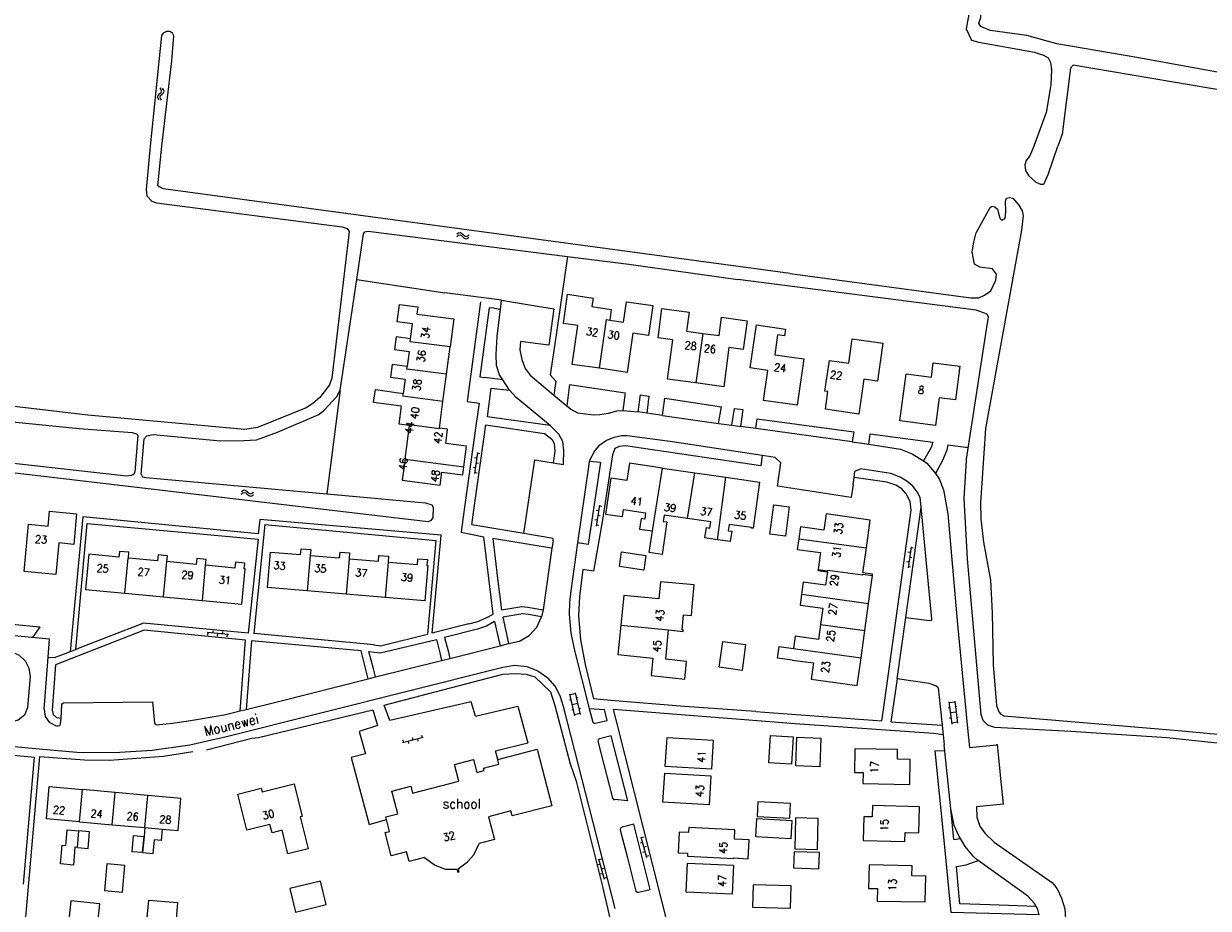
# Model space of a CAD drawing. Header units: metres. Extents: x 189705 to 199106, y 581686 to 588448.
# Tile 56 of 256: x 190473 to 190718, y 585342 to 585525. Entities that reach past the tile are written whole.
import ezdxf
from ezdxf.enums import TextEntityAlignment as Align

# ---------------------------------------------------------------- set-up
doc = ezdxf.new("R2010")
doc.units = ezdxf.units.M
doc.layers.add('B-WA-OG-GBKN-G', color=7, linetype='Continuous', lineweight=18)
doc.styles.add('Style-STANDARD', font='STANDARD.shx')

msp = doc.modelspace()

# ---------------------------------------------------------------- linework, layer by layer
at = {"layer": 'B-WA-OG-GBKN-G'}
for p, q in [((190501.123, 585510.508), (190501.407, 585510.799)), ((190501.407, 585510.799), (190501.691, 585511.092)), ((190501.734, 585511.72), (190501.491, 585512.048)), ((190501.617, 585510.465), (190501.902, 585510.766)), ((190501.691, 585511.092), (190501.821, 585511.395)), ((190501.821, 585511.395), (190501.734, 585511.72)), ((190501.902, 585510.766), (190502.188, 585511.057)), ((190502.23, 585511.684), (190501.986, 585512.013)), ((190502.188, 585511.057), (190502.318, 585511.359)), ((190502.318, 585511.359), (190502.23, 585511.684)), ((190500.991, 585510.196), (190501.123, 585510.508)), ((190501.079, 585509.88), (190500.991, 585510.196)), ((190501.323, 585509.554), (190501.079, 585509.88)), ((190501.491, 585510.164), (190501.617, 585510.465)), ((190501.577, 585509.847), (190501.491, 585510.164)), ((190501.818, 585509.519), (190501.577, 585509.847)), ((190562.89, 585481.336), (190563.219, 585481.577)), ((190562.926, 585481.831), (190563.253, 585482.074)), ((190563.219, 585481.577), (190563.536, 585481.662)), ((190563.253, 585482.074), (190563.569, 585482.161)), ((190563.536, 585481.662), (190563.837, 585481.535)), ((190563.569, 585482.161), (190563.881, 585482.029)), ((190563.837, 585481.535), (190564.137, 585481.249)), ((190563.881, 585482.029), (190564.171, 585481.745)), ((190564.137, 585481.249), (190564.428, 585480.963)), ((190564.171, 585481.745), (190564.464, 585481.46)), ((190564.464, 585481.46), (190564.766, 585481.329)), ((190564.766, 585481.329), (190565.091, 585481.415)), ((190565.091, 585481.415), (190565.42, 585481.658)), ((190564.428, 585480.963), (190564.73, 585480.832)), ((190564.73, 585480.832), (190565.055, 585480.92)), ((190565.055, 585480.92), (190565.384, 585481.163)), ((190567.012, 585435.418), (190566.516, 585435.485)), ((190567.173, 585436.607), (190566.583, 585432.247)), ((190567.641, 585436.342), (190567.146, 585436.409)), ((190566.744, 585433.436), (190566.248, 585433.503)), ((190567.105, 585432.378), (190566.61, 585432.445)), ((190567.373, 585434.36), (190566.878, 585434.427)), ((190518.298, 585428.027), (190518.619, 585428.278)), ((190518.318, 585428.523), (190518.637, 585428.776)), ((190518.619, 585428.278), (190518.933, 585428.373)), ((190518.637, 585428.776), (190518.949, 585428.874)), ((190518.933, 585428.373), (190519.237, 585428.256)), ((190518.949, 585428.874), (190519.265, 585428.752)), ((190519.237, 585428.256), (190519.547, 585427.98)), ((190519.265, 585428.752), (190519.565, 585428.477)), ((190519.547, 585427.98), (190519.846, 585427.703)), ((190519.565, 585428.477), (190519.867, 585428.201)), ((190519.846, 585427.703), (190520.152, 585427.582)), ((190519.867, 585428.201), (190520.173, 585428.081)), ((190520.152, 585427.582), (190520.475, 585427.681)), ((190520.173, 585428.081), (190520.495, 585428.177)), ((190520.475, 585427.681), (190520.796, 585427.934)), ((190520.495, 585428.177), (190520.816, 585428.43)), ((190592.434, 585425.748), (190591.712, 585421.407)), ((190592.894, 585425.469), (190592.401, 585425.551)), ((190591.909, 585422.591), (190591.416, 585422.673)), ((190592.237, 585424.564), (190591.744, 585424.646)), ((190592.566, 585423.496), (190592.073, 585423.578)), ((190592.238, 585421.523), (190591.745, 585421.605)), ((190656.694, 585415.917), (190656.198, 585415.984)), ((190656.856, 585417.106), (190656.262, 585412.746)), ((190657.324, 585416.84), (190656.829, 585416.908)), ((190656.424, 585413.935), (190655.928, 585414.003)), ((190656.784, 585412.877), (190656.289, 585412.944)), ((190657.054, 585414.859), (190656.559, 585414.926)), ((190515.622, 585398.951), (190511.241, 585399.36)), ((190511.394, 585398.843), (190511.44, 585399.341)), ((190512.436, 585399.248), (190512.482, 585399.746)), ((190513.385, 585398.657), (190513.432, 585399.155)), ((190514.427, 585399.062), (190514.474, 585399.56)), ((190515.376, 585398.471), (190515.423, 585398.969)), ((190586.206, 585386.647), (190587.25, 585382.167)), ((190587.42, 585386.724), (190586.251, 585386.452)), ((190587.374, 585386.919), (190588.418, 585382.439)), ((190587.928, 585385.865), (190587.636, 585385.797)), ((190586.49, 585385.427), (190586.198, 585385.359)), ((190586.966, 585383.384), (190586.674, 585383.316)), ((190587.896, 585384.679), (190586.728, 585384.407)), ((190588.449, 585383.627), (190588.157, 585383.559)), ((190664.871, 585383.769), (190664.573, 585383.73)), ((190664.707, 585385.011), (190665.31, 585380.45)), ((190665.923, 585384.97), (190664.733, 585384.812)), ((190665.896, 585385.168), (190666.499, 585380.607)), ((190666.345, 585384.065), (190666.047, 585384.026)), ((190588.373, 585382.634), (190587.204, 585382.362)), ((190665.146, 585381.689), (190664.848, 585381.65)), ((190666.198, 585382.888), (190665.008, 585382.73)), ((190666.473, 585380.806), (190665.283, 585380.648)), ((190666.646, 585381.787), (190666.348, 585381.748)), ((190551.627, 585376.634), (190555.897, 585377.695)), ((190551.701, 585377.168), (190551.821, 585376.682)), ((190552.792, 585376.923), (190552.912, 585376.438)), ((190553.642, 585377.65), (190553.762, 585377.165)), ((190554.733, 585377.406), (190554.853, 585376.92)), ((190555.583, 585378.132), (190555.703, 585377.647)), ((190600.985, 585357.097), (190602.111, 585352.843)), ((190601.52, 585357.031), (190601.036, 585356.904)), ((190601.292, 585355.937), (190600.809, 585355.809)), ((190601.804, 585354.003), (190601.321, 585353.875)), ((190602.031, 585355.098), (190601.548, 585354.97)), ((190592.529, 585351.417), (190592.046, 585351.287)), ((190592.218, 585352.576), (190593.357, 585348.326)), ((190592.753, 585352.512), (190592.27, 585352.383)), ((190602.543, 585353.165), (190602.06, 585353.037)), ((190593.047, 585349.485), (190592.564, 585349.356)), ((190593.271, 585350.58), (190592.788, 585350.451)), ((190593.789, 585348.649), (190593.306, 585348.519))]:
    msp.add_line(p, q, dxfattribs=at)
at = {"layer": 'B-WA-OG-GBKN-G', "flags": 128}
for points in [[(190671.296, 585524.759), (190670.907, 585525.415), (190671.275, 585526.613), (190671.291, 585527.426), (190670.93, 585527.982), (190670.317, 585528.203), (190669.379, 585528.117), (190668.854, 585527.298), (190668.279, 585524.243), (190669.37, 585521.944), (190670.874, 585521.528), (190682.404, 585519.418), (190684.289, 585518.854), (190685.21, 585518.255), (190685.729, 585517.295), (190685.899, 585515.772), (190685.78, 585512.673), (190684.802, 585506.946), (190682.235, 585500)], [(190501.886, 585500), (190503.912, 585517.663), (190504.363, 585522.799), (190504.051, 585523.405), (190503.54, 585523.755), (190502.804, 585523.748), (190502.146, 585523.41), (190501.771, 585522.872), (190499.473, 585500)], [(190904.134, 585500), (190867.182, 585506.05), (190819.846, 585514.326), (190794.71, 585518.093), (190792.474, 585518.12), (190791.055, 585517.876), (190789.815, 585517.405), (190788.758, 585516.581), (190787.466, 585513.9), (190786.374, 585509.29), (190785.611, 585507.123), (190784.703, 585506.554), (190783.74, 585506.239), (190782.319, 585506.172), (190779.469, 585506.675), (190775.774, 585507.727), (190749.914, 585510.318), (190742.614, 585511.255), (190703.548, 585518.352), (190687.058, 585521.195), (190680.815, 585522.906), (190673.261, 585523.942), (190671.296, 585524.759)], [(190788.567, 585503.928), (190787.739, 585502.979), (190786.12, 585502.429), (190780.252, 585502.416), (190748.828, 585507.436), (190718.909, 585511.963), (190690.408, 585516.736), (190689.831, 585516.146), (190688.152, 585502.512), (190687.264, 585500)], [(190499.473, 585500), (190498.592, 585491.043), (190498.771, 585489.748), (190499.813, 585488.605), (190500.753, 585488.276), (190539.159, 585483.325), (190540.2, 585482.995), (190540.633, 585482.361), (190537.004, 585452.011), (190536.548, 585450.614), (190534.519, 585447.971), (190533.097, 585446.725), (190531.752, 585445.886), (190521.622, 585441.816), (190519.058, 585441.409), (190486.546, 585444.331), (190466.022, 585446.73), (190465.54, 585447.035), (190465.335, 585447.543), (190464.315, 585452.849), (190464.035, 585453.434)], [(190631.87, 585473.687), (190502.122, 585491.198), (190501.054, 585491.806), (190501.886, 585500)], [(190682.235, 585500), (190681.474, 585498.025), (190680.714, 585497.034), (190680.435, 585496.12), (190680.563, 585494.977), (190681.199, 585493.936), (190682.7, 585492.566), (190683.614, 585492.16), (190684.325, 585492.135), (190685.263, 585494.143), (190687.264, 585500)], [(190631.87, 585473.687), (190669.261, 585468.634), (190670.886, 585468.635), (190672.028, 585469.169), (190673.399, 585470.084), (190674.387, 585472.294), (190674.513, 585473.513), (190673.725, 585474.605), (190671.083, 585474.959), (190669.965, 585475.618), (190669.506, 585478.107), (190669.834, 585480.164), (190670.365, 585482.069), (190673.205, 585487.302), (190673.637, 585487.557), (190674.195, 585487.481), (190674.755, 585486.973), (190675.264, 585485.069), (190675.646, 585484.688), (190676.356, 585485.069), (190676.508, 585486.391), (190676.429, 585488.625), (190676.633, 585489.261), (190677.19, 585489.388)], [(190677.19, 585489.388), (190677.928, 585489.21), (190679.199, 585487.763), (190679.86, 585486.647), (190680.09, 585485.682), (190679.686, 585482.609), (190672.257, 585441.615), (190671.205, 585426.224), (190671.284, 585422.796), (190671.872, 585418.072), (190673.302, 585410.2), (190673.664, 585403.445), (190673.826, 585392.78), (190674.545, 585384.272), (190675.003, 585382.977), (190675.435, 585382.496), (190676.046, 585382.14), (190712.163, 585379.091), (190753.183, 585375.284), (190788.338, 585370.763), (190796.517, 585369.854), (190796.847, 585369.55), (190796.924, 585368.788)], [(190542.195, 585472.428), (190543.605, 585481.829), (190543.858, 585482.262), (190544.57, 585482.414), (190585.79, 585477.198)], [(190585.79, 585477.198), (190584.198, 585466.211)], [(190585.79, 585477.198), (190598.469, 585475.594), (190621.051, 585472.41)], [(190538.784, 585449.523), (190542.195, 585472.428)], [(190542.195, 585472.428), (190560.404, 585469.677)], [(190672.492, 585462.084), (190672.921, 585464.598), (190672.642, 585465.233), (190670.304, 585466.069), (190621.051, 585472.41)], [(190567.905, 585468.675), (190560.404, 585469.677)], [(190592.391, 585454.037), (190586.778, 585454.85), (190587.941, 585462.881), (190584.94, 585463.315), (190585.814, 585469.351), (190591.113, 585468.584), (190590.857, 585466.816)], [(190553.327, 585460.167), (190553.735, 585463.262), (190550.567, 585463.68), (190551.035, 585467.228), (190554.807, 585466.731), (190554.612, 585465.256), (190562.263, 585464.247), (190561.5, 585458.456)], [(190567.796, 585467.777), (190565.047, 585447.204), (190567.511, 585446.851), (190566.924, 585442.651)], [(190570.57, 585466.467), (190569.576, 585466.584), (190567.684, 585452.286), (190568.644, 585452.15)], [(190571.657, 585468.174), (190567.905, 585468.675)], [(190572.139, 585468.105), (190571.657, 585468.174)], [(190571.926, 585466.308), (190572.139, 585468.105)], [(190572.139, 585468.105), (190573.407, 585467.9)], [(190573.407, 585467.9), (190577.133, 585467.3)], [(190577.133, 585467.3), (190582.986, 585466.314), (190581.926, 585458.797)], [(190590.857, 585466.816), (190594.82, 585466.211), (190594.536, 585464.024)], [(190594.536, 585464.024), (190597.397, 585463.61), (190598.006, 585467.817), (190603.471, 585467.026), (190602.575, 585460.84), (190599.325, 585461.31), (190598.151, 585453.203), (190592.391, 585454.037)], [(190570.57, 585466.467), (190571.926, 585466.308)], [(190572.39, 585451.682), (190571.721, 585452.72), (190571.085, 585454.599), (190571.032, 585456.884), (190571.257, 585460.643), (190571.926, 585466.308)], [(190584.198, 585466.211), (190583.102, 585458.649)], [(190592.391, 585454.037), (190593.828, 585464.127), (190594.536, 585464.024)], [(190612.348, 585451.009), (190606.478, 585451.791), (190607.566, 585459.958), (190604.517, 585460.364), (190605.324, 585466.423), (190610.938, 585465.676), (190610.412, 585461.726), (190613.813, 585461.273)], [(190613.813, 585461.273), (190617.145, 585460.83), (190617.647, 585464.594), (190622.939, 585463.89), (190622.15, 585457.963), (190619.198, 585458.356), (190618.118, 585450.241), (190612.348, 585451.009)], [(190332.365, 585462.288), (190332.29, 585462.003), (190332.696, 585461.419), (190391.423, 585452.952), (190431.938, 585447.494), (190459.167, 585444.16), (190484.745, 585441.588), (190495.743, 585440.732), (190496.632, 585440.453), (190496.912, 585440.174), (190496.309, 585432.555), (190495.979, 585432.047), (190495.548, 585431.843), (190494.532, 585431.741)], [(190633.294, 585446.385), (190626.364, 585447.366), (190627.246, 585453.594), (190623.602, 585454.11), (190624.862, 585463.011), (190630.882, 585462.159), (190630.686, 585460.773), (190629.27, 585460.973), (190628.681, 585456.814), (190634.661, 585455.967), (190633.294, 585446.385)], [(190668.327, 585435.212), (190672.492, 585462.084)], [(190553.327, 585460.167), (190550.326, 585460.563), (190549.978, 585457.924), (190553.026, 585457.523), (190552.618, 585454.429)], [(190561.5, 585458.456), (190553.245, 585459.545), (190553.327, 585460.167)], [(190576.033, 585459.555), (190575.959, 585457.879), (190576.341, 585455.872), (190577.054, 585453.968), (190578.096, 585452.597), (190582.93, 585448.498)], [(190579.712, 585459.082), (190576.033, 585459.555)], [(190613.813, 585461.273), (190612.348, 585451.009)], [(190639.96, 585455.652), (190643.96, 585455.085), (190644.68, 585460.164), (190651.05, 585459.222), (190649.942, 585451.4), (190647.091, 585451.804), (190646.067, 585444.576), (190639.136, 585445.558), (190639.656, 585449.231), (190639.062, 585449.315), (190639.96, 585455.652)], [(190560.756, 585452.815), (190561.5, 585458.456)], [(190581.926, 585458.797), (190579.712, 585459.082)], [(190583.102, 585458.649), (190582.236, 585452.676), (190583.393, 585451.412)], [(190552.618, 585454.429), (190549.521, 585454.837), (190549.173, 585452.197), (190552.194, 585451.798), (190551.805, 585448.847)], [(190560.756, 585452.815), (190552.547, 585453.897), (190552.618, 585454.429)], [(190661.091, 585452.237), (190661.474, 585455.171), (190666.962, 585454.455), (190666.055, 585447.505), (190662.659, 585447.948), (190661.913, 585442.231), (190654.572, 585443.189), (190655.841, 585452.922), (190661.091, 585452.237)], [(190560.012, 585447.172), (190560.756, 585452.815)], [(190572.39, 585451.682), (190568.644, 585452.15)], [(190497.605, 585432.149), (190498.208, 585439.463), (190498.74, 585440.099), (190500.087, 585440.38), (190514.005, 585439.068), (190518.856, 585439.071), (190521.447, 585439.251), (190525.813, 585440.854), (190534.369, 585444.491), (190535.46, 585445.381), (190538.1, 585448.177), (190538.784, 585449.523)], [(190538.784, 585449.523), (190535.976, 585428.047)], [(190551.424, 585446.184), (190545.679, 585446.997), (190546.062, 585449.635), (190551.805, 585448.847)], [(190573.627, 585443.381), (190569.266, 585443.982), (190569.972, 585449.899)], [(190569.972, 585449.899), (190573.803, 585449.488)], [(190573.803, 585449.488), (190572.39, 585451.682)], [(190582.201, 585442.2), (190575.155, 585448.024), (190573.803, 585449.488)], [(190583.393, 585451.412), (190582.93, 585448.498)], [(190586.174, 585450.719), (190585.623, 585446.277)], [(190586.174, 585450.719), (190597.702, 585448.937)], [(190560.012, 585447.172), (190551.727, 585448.264), (190551.805, 585448.847)], [(190559.287, 585441.672), (190560.012, 585447.172)], [(190582.93, 585448.498), (190585.623, 585446.277)], [(190597.702, 585448.937), (190597.233, 585445.332)], [(190600.431, 585445.017), (190600.875, 585448.526)], [(190600.875, 585448.526), (190602.645, 585448.278)], [(190602.645, 585448.278), (190602.227, 585444.758)], [(190605.433, 585444.296), (190605.894, 585447.854)], [(190605.894, 585447.854), (190617.638, 585446.086)], [(190550.936, 585442.483), (190551.424, 585446.184)], [(190585.623, 585446.277), (190586.459, 585445.594), (190587.857, 585444.833), (190591.159, 585444.429)], [(190591.159, 585444.429), (190592.479, 585444.455), (190594.257, 585444.761)], [(190594.257, 585444.761), (190596.009, 585445.219), (190597.233, 585445.332)], [(190597.233, 585445.332), (190600.431, 585445.017)], [(190602.227, 585444.758), (190600.431, 585445.017)], [(190605.433, 585444.296), (190602.227, 585444.758)], [(190617.034, 585442.646), (190617.638, 585446.086)], [(190619.796, 585442.253), (190620.371, 585445.752)], [(190620.371, 585445.752), (190622.071, 585445.487)], [(190622.071, 585445.487), (190621.597, 585441.997)], [(190553.093, 585442.198), (190550.936, 585442.483)], [(190552.181, 585435.277), (190553.093, 585442.198)], [(190559.287, 585441.672), (190559.268, 585441.53), (190553.111, 585442.34), (190553.093, 585442.198)], [(190566.924, 585442.651), (190564.223, 585423.332)], [(190568.426, 585438.888), (190568.912, 585442.357)], [(190568.912, 585442.357), (190581.029, 585440.536), (190582.554, 585439.369), (190583.062, 585438.506), (190583.14, 585436.931), (190582.825, 585434.492)], [(190582.201, 585442.2), (190573.627, 585443.381)], [(190584.84, 585438.889), (190584, 585440.437), (190582.201, 585442.2)], [(190605.433, 585444.296), (190617.034, 585442.646)], [(190617.034, 585442.646), (190619.796, 585442.253)], [(190619.796, 585442.253), (190621.597, 585441.997)], [(190624.738, 585441.562), (190625.051, 585443.594)], [(190625.051, 585443.594), (190645.039, 585440.932)], [(190564.332, 585433.675), (190564.89, 585437.911), (190560.604, 585438.476), (190560.996, 585441.447), (190559.287, 585441.672)], [(190626.081, 585435.992), (190607.494, 585438.802), (190598.147, 585440.066), (190597.004, 585440.039), (190595.379, 585439.734), (190593.83, 585439.123), (190592.282, 585438.03), (190591.47, 585437.039), (190590.304, 585434.847)], [(190624.738, 585441.562), (190621.597, 585441.997)], [(190644.695, 585438.796), (190624.738, 585441.562)], [(190645.039, 585440.932), (190644.695, 585438.796)], [(190648.107, 585438.331), (190648.413, 585440.515)], [(190648.413, 585440.515), (190661.36, 585438.73)], [(190494.532, 585431.741), (190439.82, 585437.874), (190438.626, 585437.416), (190436.714, 585418.973)], [(190566.305, 585423.758), (190568.426, 585438.888)], [(190584.972, 585434.165), (190585.045, 585437.136), (190584.84, 585438.889)], [(190626.081, 585435.992), (190625.811, 585433.888), (190597.768, 585438.008), (190596.473, 585437.855), (190595.558, 585437.423), (190595.078, 585436.153), (190593.007, 585422.691), (190591.163, 585412.075), (190588.954, 585412.403), (190588.247, 585406.816), (190588.062, 585402.889)], [(190644.695, 585438.796), (190648.107, 585438.331)], [(190648.107, 585438.331), (190654.685, 585437.286), (190657.074, 585436.347), (190659.418, 585434.925)], [(190661.36, 585438.73), (190661.008, 585437.671), (190659.418, 585434.925)], [(190664.452, 585438.204), (190664.26, 585437.139), (190663.359, 585434.993)], [(190664.452, 585438.204), (190668.709, 585437.678)], [(190535.976, 585428.047), (190556.406, 585426.196), (190557.752, 585425.791), (190558.007, 585425.334), (190557.908, 585423.2), (190557.527, 585422.565), (190556.993, 585422.286), (190446.908, 585435.264), (190441.193, 585435.818), (190440.432, 585435.082), (190436.531, 585397.01), (190436.152, 585394.547), (190436.457, 585394.115)], [(190552.181, 585435.277), (190551.602, 585430.886), (190559.456, 585429.851), (190559.816, 585432.583), (190564.113, 585432.017), (190564.332, 585433.675)], [(190552.181, 585435.277), (190564.332, 585433.675)], [(190576.756, 585419.836), (190579.002, 585435.075), (190582.825, 585434.492)], [(190590.304, 585434.847), (190592.59, 585434.627), (190590.041, 585417.559), (190587.87, 585417.919)], [(190590.304, 585434.847), (190590.137, 585433.682)], [(190628.73, 585435.592), (190626.081, 585435.992)], [(190644.511, 585427.281), (190629.244, 585429.674), (190629.899, 585434.45), (190628.73, 585435.592)], [(190659.418, 585434.925), (190660.148, 585434.444), (190661.896, 585432.243)], [(190663.359, 585434.993), (190661.896, 585432.243)], [(190753.287, 585372.948), (190709.803, 585377.566), (190689.89, 585378.874), (190674.168, 585379.726), (190672.77, 585380.233), (190671.78, 585381.147), (190671.346, 585382.391), (190668.523, 585414.591), (190667.851, 585427.111), (190668.314, 585434.992)], [(190668.314, 585434.992), (190668.327, 585435.212)], [(190582.825, 585434.492), (190584.972, 585434.165)], [(190590.137, 585433.682), (190587.87, 585417.919)], [(190605.448, 585433.394), (190598.588, 585434.385), (190598.059, 585430.824), (190594.725, 585431.32), (190593.62, 585423.881), (190597.181, 585423.352), (190597.4, 585424.826), (190601.95, 585424.15), (190601.757, 585422.854), (190601.035, 585422.962), (190600.714, 585420.795), (190603.382, 585420.398)], [(190603.382, 585420.398), (190605.448, 585433.394)], [(190605.448, 585433.394), (190612.167, 585432.423)], [(190610.613, 585422.975), (190612.167, 585432.423)], [(190612.167, 585432.423), (190618.542, 585431.501)], [(190645.068, 585431.427), (190645.216, 585432.784), (190646.434, 585433.242)], [(190658.928, 585425.305), (190658.732, 585427.307), (190658.147, 585428.475), (190657.257, 585429.643), (190656.012, 585430.658), (190654.589, 585431.545), (190652.657, 585432.306), (190646.434, 585433.242)], [(190661.896, 585432.243), (190662.69, 585431.17), (190663.607, 585428.886), (190664.45, 585423.908), (190666.452, 585401.029), (190668.543, 585379.575)], [(190497.605, 585432.149), (190497.834, 585431.616), (190498.545, 585431.438), (190535.976, 585428.047)], [(190616.836, 585418.571), (190618.542, 585431.501)], [(190618.542, 585431.501), (190625.54, 585430.49), (190624.18, 585420.95), (190623.86, 585421), (190623.87, 585421.09), (190619.22, 585421.75), (190619.04, 585420.45), (190619.76, 585420.35), (190619.46, 585418.2), (190616.836, 585418.571)], [(190644.886, 585430.009), (190644.511, 585427.281)], [(190644.886, 585430.009), (190645.068, 585431.427)], [(190656.909, 585424.669), (190656.651, 585426.519), (190655.887, 585428.093), (190654.946, 585429.108), (190653.702, 585429.869), (190651.872, 585430.478), (190645.068, 585431.427)], [(190631.668, 585425.391), (190630.863, 585419.279), (190627.67, 585419.699), (190628.475, 585425.811), (190631.668, 585425.391)], [(190655.809, 585402.468), (190658.928, 585425.305)], [(190661.194, 585402.117), (190658.928, 585425.305)], [(190484.235, 585423.964), (190483.642, 585417.62), (190480.555, 585417.909), (190479.942, 585411.358), (190473.371, 585411.973), (190474.288, 585421.78), (190478.32, 585421.403), (190478.609, 585424.49), (190484.235, 585423.964)], [(190557.81, 585399.255), (190559.663, 585419.544), (190522.148, 585422.795), (190521.821, 585419.772), (190485.498, 585423.303), (190482.921, 585395.464)], [(190564.223, 585423.332), (190563.776, 585420.131), (190568.452, 585419.145)], [(190576.756, 585419.836), (190566.01, 585421.657), (190566.305, 585423.758)], [(190610.613, 585422.975), (190605.79, 585423.65), (190605.61, 585422.36), (190606.359, 585422.254)], [(190616.836, 585418.571), (190614.23, 585418.94), (190614.53, 585421.1), (190615.25, 585421), (190615.43, 585422.3), (190610.613, 585422.975)], [(190647.633, 585416.871), (190648.428, 585422.657), (190639.31, 585423.91), (190638.848, 585420.545), (190633.971, 585421.215), (190633.638, 585418.792)], [(190651.439, 585385.387), (190656.909, 585424.669)], [(190484.046, 585395.891), (190486.44, 585421.907), (190521.771, 585418.68), (190519.732, 585399.274)], [(190523.165, 585421.729), (190520.896, 585399.164)], [(190523.165, 585421.729), (190558.521, 585418.402), (190556.854, 585399.017)], [(190606.359, 585422.254), (190605.359, 585415.525), (190602.718, 585415.918), (190603.382, 585420.398)], [(190570.391, 585403.2), (190568.452, 585419.145)], [(190579.955, 585417.271), (190570.309, 585418.83), (190571.325, 585410.583)], [(190582.852, 585418.824), (190576.756, 585419.836)], [(190582.791, 585418.286), (190582.581, 585416.847)], [(190582.791, 585418.286), (190582.852, 585418.824)], [(190587.87, 585417.919), (190586.448, 585408.028)], [(190633.638, 585418.792), (190633.333, 585416.575), (190638.109, 585415.919), (190637.629, 585412.423)], [(190633.638, 585418.792), (190647.633, 585416.871)], [(190494.94, 585414.79), (190495.05, 585415.99), (190493.07, 585416.17), (190492.95, 585414.97), (190486.74, 585415.56), (190486.05, 585408.26), (190494.209, 585407.499)], [(190502.93, 585414.05), (190503.05, 585415.24), (190501.08, 585415.43), (190500.96, 585414.22), (190494.94, 585414.79)], [(190531.938, 585407.997), (190523.75, 585408.69), (190524.37, 585416.01), (190530.58, 585415.49), (190530.69, 585416.69), (190532.67, 585416.52), (190532.57, 585415.32)], [(190532.57, 585415.32), (190531.938, 585407.997)], [(190532.57, 585415.32), (190538.64, 585414.81), (190538.74, 585416), (190540.71, 585415.84), (190540.618, 585414.639)], [(190540.618, 585414.639), (190546.68, 585414.13), (190546.78, 585415.32), (190548.77, 585415.16), (190548.67, 585413.96)], [(190582.581, 585416.847), (190579.955, 585417.271)], [(190582.581, 585416.847), (190580.722, 585404.093)], [(190596.965, 585416.047), (190602, 585415.299), (190601.552, 585412.282), (190596.517, 585413.03), (190596.965, 585416.047)], [(190648.876, 585411.157), (190648.913, 585411.43), (190646.922, 585411.703), (190647.633, 585416.871)], [(190494.209, 585407.499), (190494.891, 585414.795)], [(190494.94, 585414.79), (190494.891, 585414.795)], [(190502.228, 585406.75), (190502.911, 585414.052)], [(190502.911, 585414.052), (190502.93, 585414.05)], [(190510.93, 585413.29), (190511.05, 585414.49), (190509.07, 585414.67), (190508.96, 585413.48), (190502.93, 585414.05)], [(190510.248, 585406.002), (190518.41, 585405.24), (190519.09, 585412.52), (190518.93, 585412.54), (190519.05, 585413.73), (190517.07, 585413.92), (190516.96, 585412.72), (190510.93, 585413.29)], [(190510.248, 585406.002), (190510.93, 585413.29)], [(190540.618, 585414.639), (190539.999, 585407.315)], [(190548.679, 585413.959), (190554.73, 585413.44), (190554.83, 585414.64), (190556.82, 585414.47), (190556.72, 585413.27), (190556.87, 585413.26), (190556.25, 585405.94), (190548.06, 585406.633)], [(190548.679, 585413.959), (190548.06, 585406.633)], [(190548.67, 585413.96), (190548.679, 585413.959)], [(190571.325, 585410.583), (190572.134, 585404.065)], [(190637.629, 585412.423), (190637.597, 585412.189), (190639.567, 585411.919), (190639.19, 585409.171), (190634.578, 585409.805), (190634.234, 585407.3)], [(190637.629, 585412.423), (190639.599, 585412.153), (190639.617, 585412.283), (190646.868, 585411.29), (190646.887, 585411.429), (190648.876, 585411.157)], [(190648.085, 585405.399), (190648.876, 585411.157)], [(190539.999, 585407.315), (190531.938, 585407.997)], [(190586.448, 585408.028), (190586.186, 585405.606), (190586.127, 585403.17)], [(190606.71, 585399.903), (190609.686, 585399.612), (190609.716, 585399.921), (190609.487, 585399.943), (190609.79, 585403.049), (190611.413, 585402.89), (190611.66, 585405.52), (190612.021, 585409.211), (190605.033, 585409.894), (190604.683, 585406.314), (190597.44, 585407.05), (190596.815, 585400.925)], [(190494.209, 585407.499), (190502.228, 585406.75)], [(190502.228, 585406.75), (190510.248, 585406.002)], [(190548.06, 585406.633), (190539.999, 585407.315)], [(190634.234, 585407.3), (190633.927, 585405.063), (190638.603, 585404.42), (190638.137, 585401.029)], [(190634.234, 585407.3), (190648.085, 585405.399)], [(190647.312, 585399.771), (190648.085, 585405.399)], [(190568.994, 585402.418), (190570.391, 585403.2)], [(190572.134, 585404.065), (190575.074, 585404.58)], [(190575.335, 585403.059), (190572.383, 585402.552), (190573.606, 585397.082)], [(190575.074, 585404.58), (190576.315, 585404.77), (190577.563, 585404.641)], [(190577.709, 585403.072), (190576.521, 585403.226), (190575.335, 585403.059)], [(190577.563, 585404.641), (190580.722, 585404.093)], [(190580.399, 585402.616), (190577.709, 585403.072)], [(190580.722, 585404.093), (190580.399, 585402.616)], [(190586.127, 585403.17), (190586.46, 585399.234), (190587.319, 585395.379)], [(190588.062, 585402.889), (190588.484, 585397.876), (190589.429, 585392.747), (190591.183, 585385.654)], [(190466.47, 585401.53), (190476.605, 585400.542), (190475.114, 585398.335)], [(190519.732, 585399.274), (190498.065, 585401.319), (190484.868, 585396.204)], [(190565.395, 585401.201), (190558.579, 585399.452)], [(190565.395, 585401.201), (190567.24, 585401.676), (190568.994, 585402.418)], [(190570.696, 585401.636), (190568.998, 585400.694), (190567.163, 585400.061)], [(190570.696, 585401.636), (190571.451, 585398.317)], [(190573.606, 585397.082), (190575.873, 585397.598), (190577.878, 585398.774), (190579.435, 585400.5), (190580.399, 585402.616)], [(190596.815, 585400.925), (190596.19, 585394.8), (190603.44, 585394.06), (190603.09, 585390.47), (190610.06, 585389.76), (190610.429, 585393.417), (190606.119, 585393.852), (190606.71, 585399.903)], [(190596.815, 585400.925), (190606.713, 585399.931)], [(190638.137, 585401.029), (190637.714, 585397.949), (190632.885, 585398.613), (190632.535, 585396.065)], [(190638.137, 585401.029), (190647.312, 585399.771)], [(190653.967, 585389.82), (190655.809, 585402.468)], [(190655.809, 585402.468), (190660.66, 585401.837), (190661.067, 585401.913), (190661.194, 585402.117)], [(190478.614, 585398.011), (190466.165, 585399.162)], [(190478.323, 585394.281), (190478.614, 585398.011)], [(190518.079, 585383.156), (190519.176, 585397.809), (190498.195, 585399.844), (190479.886, 585392.676), (190479.142, 585383.337)], [(190545.78, 585396.816), (190520.896, 585399.164)], [(190545.78, 585396.816), (190547.107, 585396.65), (190556.854, 585399.017)], [(190558.579, 585399.452), (190557.81, 585399.255)], [(190567.163, 585400.061), (190560.348, 585398.317), (190561.113, 585395.571)], [(190571.451, 585398.317), (190571.832, 585396.637)], [(190606.713, 585399.931), (190606.71, 585399.903)], [(190646.539, 585394.143), (190647.312, 585399.771)], [(190469.055, 585395.457), (190470.761, 585395.349), (190472.33, 585394.673), (190473.582, 585393.509), (190474.369, 585391.992), (190474.601, 585390.299)], [(190482.056, 585395.135), (190482.921, 585395.464)], [(190482.921, 585395.464), (190484.046, 585395.891)], [(190484.868, 585396.204), (190484.046, 585395.891)], [(190544.164, 585391.428), (190543.105, 585395.579), (190520.386, 585397.674), (190519.317, 585383.466)], [(190547.038, 585395.16), (190558.675, 585397.9), (190559.356, 585395.192)], [(190561.113, 585395.571), (190561.459, 585394.035)], [(190561.459, 585394.035), (190571.832, 585396.637)], [(190571.832, 585396.637), (190573.606, 585397.082)], [(190617.9, 585397.525), (190622.626, 585396.878), (190621.896, 585391.552), (190617.182, 585392.192), (190617.9, 585397.525)], [(190632.277, 585393.688), (190629.248, 585394.104), (190629.573, 585396.471), (190632.535, 585396.065)], [(190632.535, 585396.065), (190646.539, 585394.143)], [(190477.484, 585383.503), (190478.323, 585394.281)], [(190478.323, 585394.281), (190479.689, 585394.235), (190482.056, 585395.135)], [(190545.626, 585391.885), (190544.706, 585395.431), (190547.038, 585395.16)], [(190546.069, 585390.176), (190559.755, 585393.608)], [(190559.356, 585395.192), (190559.755, 585393.608)], [(190559.755, 585393.608), (190561.459, 585394.035)], [(190587.319, 585395.379), (190590.291, 585383.647)], [(190632.277, 585393.688), (190636.683, 585393.084), (190636.218, 585389.695), (190645.749, 585388.386), (190646.539, 585394.143)], [(190515.271, 585377.848), (190572.391, 585392.194)], [(190544.579, 585389.802), (190544.164, 585391.428)], [(190546.069, 585390.176), (190545.626, 585391.885)], [(190547.886, 585384.338), (190572.414, 585390.729), (190575.081, 585390.883), (190577.214, 585390.732), (190579.043, 585390.226), (190582.246, 585387.079), (190583.163, 585384.286), (190586.349, 585372.226), (190587.597, 585368.594), (190593.052, 585346.859), (190596.489, 585331.924)], [(190572.391, 585392.194), (190574.857, 585392.603), (190577.344, 585392.357), (190579.681, 585391.472), (190581.708, 585390.01)], [(190474.601, 585390.299), (190474.042, 585383.847)], [(190525.994, 585385.141), (190544.579, 585389.802)], [(190544.579, 585389.802), (190546.069, 585390.176)], [(190584.932, 585384.085), (190584.305, 585386.282), (190583.212, 585388.29), (190581.708, 585390.01)], [(190653.967, 585389.82), (190652.705, 585380.905)], [(190662.451, 585387.947), (190662.019, 585388.328), (190660.647, 585388.835), (190653.967, 585389.82)], [(190594.756, 585385.344), (190591.183, 585385.654)], [(190662.451, 585387.947), (190663.29, 585380.181)], [(190390.927, 585383.417), (190476.45, 585375.332)], [(190474.042, 585383.847), (190473.418, 585382.313), (190472.17, 585381.224), (190470.565, 585380.813)], [(190477.484, 585383.503), (190477.695, 585382.033), (190478.551, 585380.819), (190479.865, 585380.127)], [(190479.142, 585383.337), (190479.381, 585382.426), (190480.076, 585381.789), (190481.005, 585381.63)], [(190481.005, 585381.63), (190481.19, 585384.507)], [(190481.19, 585384.507), (190481.299, 585384.718), (190481.518, 585384.811)], [(190481.518, 585384.811), (190499.901, 585385.013), (190500.348, 585380.649)], [(190511.118, 585375.119), (190520.513, 585377.538), (190521.834, 585377.666), (190545.499, 585383.372)], [(190518.079, 585383.156), (190519.317, 585383.466)], [(190519.317, 585383.466), (190525.994, 585385.141)], [(190545.499, 585383.372), (190546.492, 585380.172), (190542.659, 585378.925), (190543.984, 585374.279), (190541.039, 585373.49), (190544.733, 585359.651), (190548.366, 585360.676)], [(190566.73, 585382.053), (190565.841, 585385.036), (190549.032, 585381.164), (190547.886, 585384.338)], [(190566.73, 585382.053), (190575.487, 585384.151)], [(190575.487, 585384.151), (190577.552, 585376.556)], [(190595.648, 585342.258), (190584.932, 585384.085)], [(190590.291, 585383.647), (190593.41, 585383.42)], [(190590.291, 585383.647), (190590.998, 585380.863)], [(190593.991, 585381.191), (190593.41, 585383.42)], [(190624.734, 585383.012), (190609.983, 585384.051), (190594.756, 585385.344)], [(190632.867, 585380.463), (190595.337, 585383.44)], [(190595.875, 585381.318), (190595.337, 585383.44)], [(190650.851, 585381.133), (190651.158, 585383.353)], [(190651.158, 585383.353), (190651.439, 585385.387)], [(190480.931, 585380.471), (190481.005, 585381.63)], [(190500.779, 585380.282), (190504.084, 585380.659), (190507.383, 585381.09)], [(190507.383, 585381.09), (190514.755, 585382.322), (190518.079, 585383.156)], [(190590.998, 585380.863), (190591.211, 585380.623), (190591.531, 585380.606)], [(190591.531, 585380.606), (190593.991, 585381.191)], [(190609.123, 585328.811), (190595.875, 585381.318)], [(190624.734, 585383.012), (190650.851, 585381.133)], [(190652.705, 585380.905), (190663.29, 585380.181)], [(190479.865, 585380.127), (190480.133, 585380.097), (190480.404, 585380.074)], [(190480.548, 585380.067), (190480.809, 585380.2), (190480.931, 585380.471)], [(190500.348, 585380.649), (190500.508, 585380.4), (190500.779, 585380.282)], [(190663.501, 585378.228), (190661.495, 585378.498), (190632.867, 585380.463)], [(190663.29, 585380.181), (190663.501, 585378.228)], [(190668.543, 585379.575), (190668.965, 585375.558)], [(190449.426, 585376.042), (190475.486, 585373.572)], [(190476.45, 585375.332), (190484.246, 585374.639), (190492.072, 585374.546), (190499.882, 585375.052), (190507.63, 585376.155), (190515.271, 585377.848)], [(190571.366, 585373.129), (190570.904, 585374.871), (190577.552, 585376.556)], [(190592.394, 585377.389), (190592.133, 585377.21), (190592.066, 585376.901)], [(190592.066, 585376.901), (190595.084, 585365.1)], [(190594.855, 585378.007), (190592.394, 585377.389)], [(190598.283, 585364.543), (190594.855, 585378.007)], [(190606.379, 585377.68), (190615.915, 585377.105), (190615.55, 585371.107), (190606.005, 585371.692), (190606.379, 585377.68)], [(190632.481, 585377.818), (190632.146, 585372.151), (190627.427, 585372.431), (190627.762, 585378.098), (190632.481, 585377.818)], [(190638.213, 585377.517), (190637.973, 585371.611), (190632.997, 585371.813), (190633.237, 585377.719), (190638.213, 585377.517)], [(190663.501, 585378.228), (190663.725, 585376.159)], [(190665.115, 585362.908), (190663.725, 585376.159)], [(190668.965, 585375.558), (190674.577, 585376.128)], [(190674.754, 585376.143), (190674.577, 585376.128)], [(190675.292, 585370.672), (190674.754, 585376.143)], [(190426.573, 585343.698), (190460.228, 585340.597), (190473.589, 585338.879), (190476.604, 585373.699)], [(190473.242, 585347.309), (190475.486, 585373.572)], [(190476.604, 585373.699), (190485.875, 585373.045), (190491.005, 585372.947), (190502.179, 585373.767), (190508.299, 585374.762)], [(190571.366, 585373.129), (190579.503, 585375.234), (190582.525, 585363.553), (190574.333, 585361.434), (190574.066, 585362.467), (190569.461, 585361.276), (190570.685, 585356.544), (190567.51, 585355.723)], [(190645.158, 585370.441), (190646.935, 585370.404), (190646.888, 585368.129), (190656.597, 585367.928), (190656.705, 585373.12), (190654.037, 585373.175), (190654.078, 585375.162), (190645.259, 585375.344), (190645.158, 585370.441)], [(190663.697, 585356.415), (190661.853, 585374.918), (190663.846, 585375.002)], [(190553.743, 585366.168), (190563.274, 585368.631), (190562.383, 585372.078), (190566.313, 585373.094), (190567.011, 585370.396), (190568.565, 585370.798), (190568.423, 585371.348), (190571.613, 585372.173), (190571.366, 585373.129)], [(190605.916, 585370.274), (190615.465, 585369.709), (190615.101, 585363.73), (190605.543, 585364.306), (190605.916, 585370.274)], [(190675.368, 585369.901), (190675.292, 585370.672)], [(190675.96, 585363.881), (190675.368, 585369.901)], [(190484.857, 585360.214), (190477.979, 585360.829), (190478.574, 585367.488), (190485.452, 585366.873)], [(190484.857, 585360.214), (190485.452, 585366.873)], [(190492.2, 585366.271), (190485.452, 585366.873)], [(190491.605, 585359.612), (190492.2, 585366.271)], [(190498.949, 585365.668), (190492.2, 585366.271)], [(190517.579, 585365.945), (190522.441, 585367.158), (190522.627, 585366.411), (190529.244, 585368.062), (190530.919, 585361.348), (190530.482, 585361.239), (190532.135, 585354.612), (190527.963, 585353.571), (190526.743, 585358.461), (190524.657, 585357.941), (190524.221, 585359.687), (190519.438, 585358.494), (190517.579, 585365.945)], [(190548.366, 585360.676), (190548.226, 585361.219), (190550.685, 585361.855), (190549.472, 585366.551), (190553.383, 585367.562), (190553.743, 585366.168)], [(190498.354, 585359.009), (190498.949, 585365.668)], [(190505.827, 585365.053), (190498.949, 585365.668)], [(190505.232, 585358.394), (190505.827, 585365.053)], [(190595.084, 585365.1), (190595.28, 585364.864), (190595.584, 585364.823)], [(190598.283, 585364.543), (190595.584, 585364.823)], [(190625.168, 585364.364), (190625.014, 585361.325), (190631.796, 585360.981), (190631.95, 585364.02), (190625.168, 585364.364)], [(190675.96, 585363.881), (190670.398, 585363.318)], [(190648.855, 585361.22), (190647.064, 585361.269), (190646.931, 585356.362), (190655.585, 585356.127), (190655.636, 585357.99), (190658.454, 585357.913), (190658.6, 585363.301), (190648.919, 585363.563), (190648.855, 585361.22)], [(190665.709, 585356.579), (190665.115, 585362.908)], [(190667.08, 585356.762), (190666.823, 585357.195), (190665.78, 585359.429), (190665.115, 585362.908)], [(190670.398, 585363.318), (190670.502, 585361.159), (190671.062, 585359.332), (190672.13, 585357.884), (190674.088, 585355.981), (190686.109, 585347.583), (190687.126, 585346.34)], [(190484.857, 585360.214), (190491.605, 585359.612)], [(190491.605, 585359.612), (190498.354, 585359.009)], [(190498.354, 585359.009), (190498.19, 585357.176)], [(190498.354, 585359.009), (190501.935, 585358.689)], [(190501.935, 585358.689), (190501.728, 585356.368), (190500.312, 585356.494)], [(190501.935, 585358.689), (190505.232, 585358.394)], [(190556.208, 585352.799), (190553.013, 585351.973), (190552.482, 585354.026), (190549.287, 585353.2), (190548.048, 585357.992), (190548.997, 585358.237), (190548.366, 585360.676)], [(190597.069, 585359.093), (190596.792, 585358.962), (190596.689, 585358.673)], [(190599.495, 585359.701), (190597.069, 585359.093)], [(190602.921, 585346.224), (190599.495, 585359.701)], [(190610.646, 585353.712), (190610.617, 585353.103), (190620.187, 585352.625), (190620.192, 585352.734), (190623.159, 585352.591), (190623.344, 585356.457), (190620.347, 585356.601), (190620.442, 585358.589), (190610.902, 585359.046), (190610.851, 585357.987), (190608.923, 585358.08), (190608.719, 585353.804), (190610.646, 585353.712)], [(190624.983, 585360.871), (190632.214, 585360.454), (190631.998, 585356.715), (190624.768, 585357.132), (190624.983, 585360.871)], [(190632.793, 585354.645), (190637.503, 585354.52), (190637.674, 585360.921), (190632.964, 585361.046), (190632.793, 585354.645)], [(190484.382, 585354.899), (190483.885, 585354.943), (190483.557, 585351.251), (190480.871, 585351.49), (190481.216, 585355.36), (190482.021, 585355.288), (190482.31, 585358.535), (190484.614, 585358.33)], [(190484.382, 585354.899), (190484.688, 585358.323)], [(190484.382, 585354.899), (190486.617, 585354.7), (190486.922, 585358.124), (190484.688, 585358.323)], [(190484.614, 585358.33), (190484.688, 585358.323)], [(190497.894, 585353.863), (190495.752, 585354.038), (190496.023, 585357.354), (190498.19, 585357.176)], [(190498.19, 585357.176), (190497.894, 585353.863)], [(190497.895, 585353.862), (190498.19, 585357.176)], [(190497.895, 585353.862), (190500.082, 585353.684), (190500.312, 585356.494)], [(190596.689, 585358.673), (190596.698, 585358.606), (190596.719, 585358.541)], [(190596.719, 585358.541), (190598.191, 585352.733)], [(190683.349, 585340.959), (190665.161, 585341.424), (190663.697, 585356.415)], [(190665.709, 585356.579), (190667.08, 585356.762)], [(190670.724, 585352.194), (190670.666, 585352.235), (190669.697, 585353.083), (190668.044, 585355.139), (190667.08, 585356.762)], [(190556.208, 585352.799), (190558.26, 585351.336), (190560.49, 585350.449), (190562.889, 585350.4), (190563.094, 585349.773), (190563.398, 585349.872), (190563.193, 585350.5), (190565.098, 585351.927), (190566.408, 585353.412), (190567.51, 585355.723)], [(190632.574, 585350.694), (190637.805, 585350.521), (190637.916, 585353.849), (190632.685, 585354.022), (190632.574, 585350.694)], [(190490.48, 585351.496), (190489.97, 585346.027), (190493.717, 585345.678), (190494.227, 585351.147), (190490.48, 585351.496)], [(190598.191, 585352.733), (190599.957, 585345.868)], [(190610.582, 585351.663), (190620.127, 585351.226), (190619.87, 585345.231), (190610.322, 585345.669), (190610.582, 585351.663)], [(190668.287, 585351.319), (190670.724, 585352.194)], [(190683.349, 585340.959), (190683.092, 585342.096), (190682.405, 585343.339), (190681.057, 585344.838), (190670.724, 585352.194)], [(190648.097, 585346.416), (190649.928, 585346.386), (190649.884, 585343.822), (190659.804, 585343.655), (190659.893, 585348.987), (190657.034, 585349.036), (190657.069, 585351.141), (190648.18, 585351.293), (190648.097, 585346.416)], [(190666.236, 585350.975), (190668.287, 585351.319)], [(190673.152, 585343.037), (190666.963, 585343.228), (190666.236, 585350.975)], [(190528.358, 585346.407), (190529.548, 585341.551), (190535.862, 585343.098), (190534.672, 585347.954), (190528.358, 585346.407)], [(190624.198, 585347.169), (190624.082, 585342.583), (190631.921, 585342.385), (190632.037, 585346.971), (190624.198, 585347.169)], [(190498.704, 585338.986), (190499.157, 585344.024), (190505.114, 585343.49), (190504.66, 585338.437), (190498.704, 585338.986)], [(190599.957, 585345.868), (190600.175, 585345.631), (190600.498, 585345.631)], [(190600.498, 585345.631), (190602.921, 585346.224)], [(190687.126, 585346.34), (190688.017, 585344.435), (190688.704, 585342.227), (190688.962, 585337.96), (190688.418, 585313.993)], [(190483.034, 585343.897), (190482.274, 585336.745), (190488.248, 585336.11), (190489.009, 585343.261), (190483.034, 585343.897)], [(190682.747, 585342.72), (190673.152, 585343.037)]]:
    msp.add_lwpolyline(points, dxfattribs=at)

# ---------------------------------------------------------------- texts
at = {"layer": 'B-WA-OG-GBKN-G', "style": 'Style-STANDARD'}
for s, rotation, p in [('34', 82.46975, (190557.093, 585460.06)), ('32', 351.78079, (190589.557, 585460.955)), ('30', 351.78079, (190594.006, 585460.311)), ('28', 352.41293, (190609.925, 585458.101)), ('36', 82.46975, (190556.185, 585455.216)), ('26', 352.41293, (190613.918, 585457.475)), ('24', 351.78079, (190628.437, 585453.551)), ('22', 351.78079, (190640.044, 585452.033)), ('38', 82.46975, (190555.277, 585449.237)), ('8', 352.59082, (190658.242, 585448.825)), ('40', 82.46975, (190554.843, 585443.446)), ('44', 82.46975, (190553.77, 585440.468)), ('42', 82.46975, (190559.651, 585438.357)), ('46', 82.46975, (190552.409, 585432.933)), ('48', 82.46975, (190559.052, 585430.452)), ('41', 352.41293, (190598.761, 585425.902)), ('39', 352.41293, (190605.688, 585424.578)), ('37', 352.41293, (190613.178, 585423.746)), ('35', 352.41293, (190620.215, 585422.989)), ('33', 82.18582, (190642.5, 585419.58)), ('23', 354.66556, (190475.571, 585417.97)), ('31', 82.18582, (190642.165, 585414.742)), ('25', 354.66556, (190488.307, 585411.964)), ('27', 354.66556, (190496.781, 585411.208)), ('33', 355.24111, (190524.89, 585412.542)), ('35', 355.24111, (190533.365, 585411.936)), ('37', 355.24111, (190541.839, 585411.028)), ('29', 354.66556, (190505.861, 585410.602)), ('31', 354.66556, (190513.591, 585409.533)), ('39', 355.24111, (190551.287, 585410.1)), ('29', 82.18582, (190641.635, 585408.839)), ('27', 82.18582, (190641.332, 585402.86)), ('43', 84.66556, (190605.593, 585401.598)), ('25', 82.18582, (190640.878, 585397.335)), ('45', 84.66556, (190605, 585395.263)), ('23', 82.18582, (190639.819, 585390.902)), ('41', 86.90594, (190614.231, 585372.39)), ('17', 88.85424, (190650.074, 585370.262)), ('43', 86.96313, (190613.897, 585365.336)), ('22', 354.95083, (190479.29, 585361.966)), ('24', 354.95083, (190487.055, 585361.199)), ('26', 354.95083, (190494.503, 585360.657)), ('28', 354.95083, (190501.287, 585360)), ('30', 14.00844, (190522.87, 585360.638)), ('15', 88.51065, (190652.117, 585358.276)), ('32', 14.48103, (190560.28, 585356.133)), ('45', 87.7071, (190618.774, 585353.562)), ('47', 87.7071, (190618.563, 585346.743)), ('13', 89.02607, (190653.803, 585345.936))]:
    msp.add_text(s, height=1.6, rotation=rotation, dxfattribs=at).set_placement(p)
msp.add_text('Mounewei', height=2, rotation=13.64724, dxfattribs=at).set_placement((190516.228, 585380.235), align=Align.MIDDLE_CENTER)
msp.add_text('school', height=2, dxfattribs=at).set_placement((190559.995, 585362.957))

doc.saveas('drawing.dxf')
